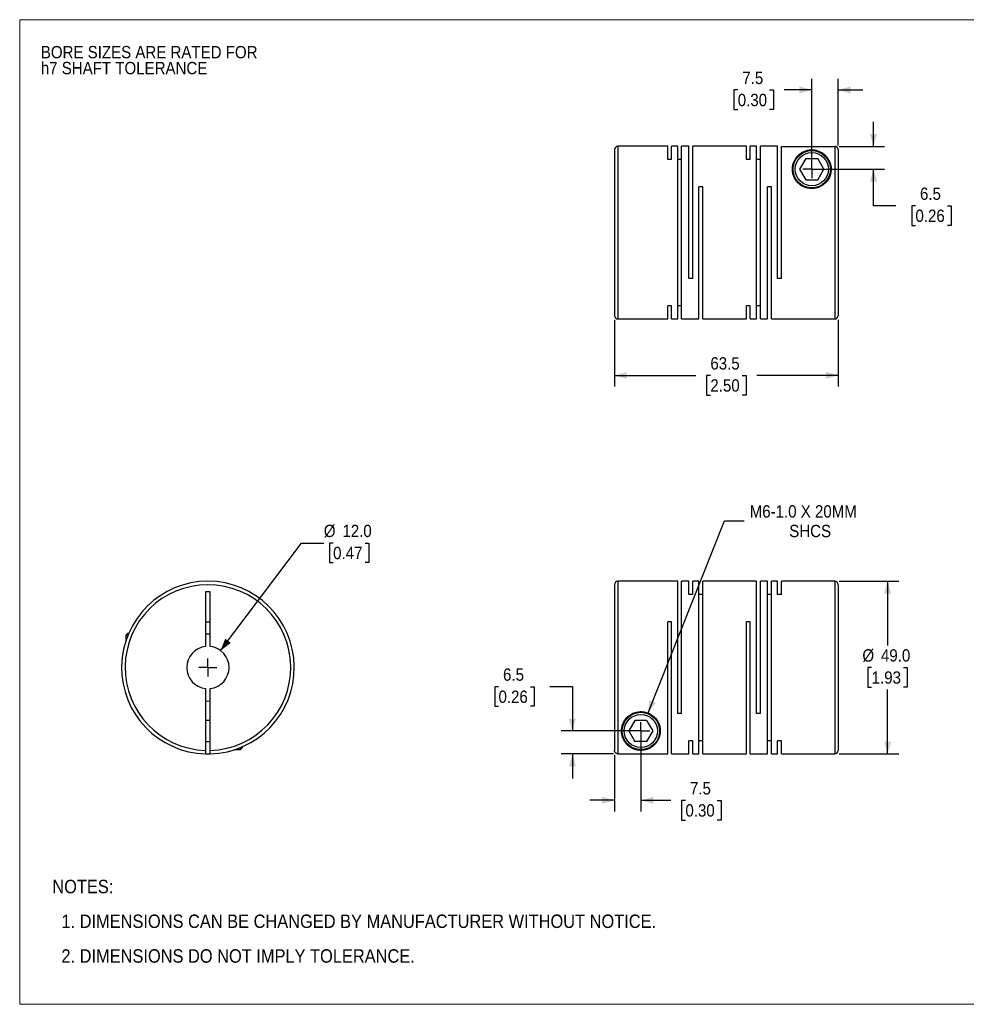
# Model space of a CAD drawing. Header units: millimetres. Extents: x 0 to 432, y 0 to 279.
# Tile 1 of 2: x 0 to 269, y 0 to 279. Entities that reach past the tile are written whole.
import ezdxf

# ---------------------------------------------------------------- set-up
doc = ezdxf.new("R2010")
doc.units = ezdxf.units.MM
doc.linetypes.add('SLD-Solid', pattern=[0])
doc.layers.add('SLD-0', color=7, linetype='SLD-Solid', lineweight=25)
doc.layers.add('TEXT', color=140, linetype='SLD-Solid', lineweight=25)
doc.styles.add('SLDTEXTSTYLE0', font='GOTHIC.TTF', dxfattribs={"width": 0.913})
doc.dimstyles.new('SLDDIMSTYLE0', dxfattribs={"dimtxt": 3.5, "dimasz": 3.5, "dimexe": 0, "dimexo": 0.0625, "dimgap": 0.875, "dimtad": 0, "dimtih": 1, "dimtoh": 1, "dimdec": 1, "dimrnd": 1e-09, "dimzin": 4, "dimdsep": 46, "dimtxsty": 'SLDTEXTSTYLE0', "dimsah": 1, "dimcen": 0, "dimadec": 0, "dimazin": 1, "dimtfac": 1, "dimtdec": 1, "dimtofl": 0, "dimtmove": 0, "dimatfit": 3, "dimfxl": 0, "dimfrac": 2, "dimtolj": 1, "dimtzin": 12, "dimarcsym": 0})
doc.dimstyles.new('SLDDIMSTYLE1', dxfattribs={"dimtxt": 3.5, "dimasz": 3.5, "dimexe": 0, "dimexo": 0.0625, "dimgap": 0.875, "dimtad": 0, "dimtih": 1, "dimtoh": 1, "dimdec": 1, "dimrnd": 1e-09, "dimzin": 12, "dimdsep": 46, "dimtxsty": 'SLDTEXTSTYLE0', "dimsah": 1, "dimcen": 0.09, "dimadec": 0, "dimazin": 3, "dimtfac": 1, "dimtdec": 1, "dimtmove": 0, "dimatfit": 0, "dimfxl": 0, "dimfrac": 2, "dimtolj": 1, "dimtzin": 12, "dimarcsym": 0})
doc.dimstyles.new('SLDDIMSTYLE2', dxfattribs={"dimtxt": 3.5, "dimasz": 3.5, "dimexe": 0, "dimexo": 0.0625, "dimgap": 0.875, "dimtad": 0, "dimtih": 1, "dimtoh": 1, "dimdec": 1, "dimrnd": 1e-09, "dimzin": 12, "dimdsep": 46, "dimtxsty": 'SLDTEXTSTYLE0', "dimsah": 1, "dimcen": 0, "dimadec": 0, "dimazin": 3, "dimtfac": 1, "dimtdec": 1, "dimtofl": 0, "dimtmove": 0, "dimatfit": 3, "dimfxl": 0, "dimfrac": 2, "dimtolj": 1, "dimtzin": 12, "dimarcsym": 0})
doc.dimstyles.new('SLDDIMSTYLE3', dxfattribs={"dimtxt": 3.5, "dimasz": 3.5, "dimexe": 0, "dimexo": 0.0625, "dimgap": 0.875, "dimtad": 0, "dimtih": 1, "dimtoh": 1, "dimdec": 1, "dimrnd": 1e-09, "dimzin": 4, "dimdsep": 46, "dimtxsty": 'SLDTEXTSTYLE0', "dimsah": 1, "dimcen": 0.09, "dimadec": 0, "dimazin": 1, "dimtfac": 1, "dimtdec": 1, "dimtofl": 0, "dimtmove": 0, "dimatfit": 3, "dimfxl": 0, "dimfrac": 2, "dimtolj": 1, "dimtzin": 12, "dimarcsym": 0})
doc.dimstyles.new('SLDDIMSTYLE4', dxfattribs={"dimtxt": 3.5, "dimasz": 3.5, "dimexe": 0, "dimexo": 0.0625, "dimgap": 0.875, "dimtad": 0, "dimtih": 1, "dimtoh": 1, "dimdec": 1, "dimrnd": 1e-09, "dimzin": 12, "dimdsep": 46, "dimtxsty": 'SLDTEXTSTYLE0', "dimsah": 1, "dimcen": 0.09, "dimadec": 0, "dimazin": 3, "dimtfac": 1, "dimtdec": 1, "dimtofl": 0, "dimtmove": 0, "dimatfit": 3, "dimfxl": 0, "dimfrac": 2, "dimtolj": 1, "dimtzin": 12, "dimarcsym": 0})

# ---------------------------------------------------------------- blocks, each defined once
blk = doc.blocks.new('Block2')
at = {"color": 7, "linetype": 'SLD-Solid', "lineweight": 18}
for p, q in [((0, 279.4), (431.8, 279.4)), ((0, 279.4), (0, 0)), ((431.8, 279.4), (431.8, 0)), ((0, 0), (431.8, 0))]:
    blk.add_line(p, q, dxfattribs=at)
blk = doc.blocks.new('SW_NOTE_0_2')
at = {"layer": 'SLD-0', "color": 0, "char_height": 3.5, "attachment_point": 1, "style": 'SLDTEXTSTYLE0'}
for s, insert in [('BORE SIZES ARE RATED FOR ', (0, 4.47)), ('h7 SHAFT TOLERANCE', (0, -0.05))]:
    blk.add_mtext(s, dxfattribs=dict(at, insert=insert))
blk = doc.blocks.new('SW_NOTE_0_3')
at = {"layer": 'TEXT', "color": 0, "char_height": 3.81, "attachment_point": 1, "style": 'SLDTEXTSTYLE0'}
for s, insert in [('NOTES:', (0, 4.87)), ('  1. DIMENSIONS CAN BE CHANGED BY MANUFACTURER WITHOUT NOTICE.', (0, -4.99)), ('  2. DIMENSIONS DO NOT IMPLY TOLERANCE.', (0, -14.84))]:
    blk.add_mtext(s, dxfattribs=dict(at, insert=insert))
blk = doc.blocks.new('_D')
at = {"layer": 'SLD-0'}
for p, q in [((57.02, 100.36), (79.96, 130.9)), ((79.96, 130.9), (86.31, 130.9)), ((88.95, 130.9), (87.89, 130.9)), ((87.89, 130.9), (87.89, 125.35)), ((98, 130.9), (99.07, 130.9)), ((99.07, 130.9), (99.07, 125.35)), ((87.89, 125.35), (88.95, 125.35)), ((99.07, 125.35), (98, 125.35))]:
    blk.add_line(p, q, dxfattribs=at)
blk.add_solid([(57.02, 100.36), (59.92, 102.56), (58.32, 103.76)], dxfattribs=at)
at = {"layer": 'SLD-0', "char_height": 3.5, "attachment_point": 1, "style": 'SLDTEXTSTYLE0'}
for s, insert in [('%%c', (86.31, 136.09)), ('12.0', (91.59, 136.09)), ('0.47', (88.95, 129.82))]:
    blk.add_mtext(s, dxfattribs=dict(at, insert=insert))
blk = doc.blocks.new('SW_CENTERMARKSYMBOL_0')
at = {"layer": 'SLD-0', "color": 0}
for q in [(-2.54, 0), (0, 2.54), (0, -2.54), (2.54, 0)]:
    blk.add_line((0, 0), q, dxfattribs=at)
blk = doc.blocks.new('_D_1')
at = {"layer": 'SLD-0'}
for p, q in [((176.29, 76.29), (176.29, 54.71)), ((168.79, 70.8), (168.79, 54.71)), ((168.79, 57.89), (161.79, 57.89)), ((176.29, 57.89), (184.8, 57.89)), ((188.93, 57.86), (187.86, 57.86)), ((187.86, 57.86), (187.86, 52.3)), ((197.98, 57.86), (199.05, 57.86)), ((199.05, 57.86), (199.05, 52.3)), ((187.86, 52.3), (188.93, 52.3)), ((199.05, 52.3), (197.98, 52.3))]:
    blk.add_line(p, q, dxfattribs=at)
for points in [[(168.79, 57.89), (165.29, 58.89), (165.29, 56.89)], [(176.29, 57.89), (179.79, 56.89), (179.79, 58.89)]]:
    blk.add_solid(points, dxfattribs=at)
at = {"layer": 'SLD-0', "char_height": 3.5, "attachment_point": 1, "style": 'SLDTEXTSTYLE0'}
for s, insert in [('7.5', (190.22, 63.04)), ('0.30', (188.93, 56.77))]:
    blk.add_mtext(s, dxfattribs=dict(at, insert=insert))
blk = doc.blocks.new('_D_2')
at = {"layer": 'SLD-0'}
for p, q in [((135.88, 90.13), (134.81, 90.13)), ((134.81, 90.13), (134.81, 84.57)), ((144.93, 90.13), (146, 90.13)), ((146, 90.13), (146, 84.57)), ((150.49, 90.15), (156.84, 90.15)), ((156.84, 90.15), (156.84, 77.56)), ((134.81, 84.57), (135.88, 84.57)), ((146, 84.57), (144.93, 84.57)), ((175.02, 77.56), (153.66, 77.56)), ((168.52, 71.07), (153.66, 71.07)), ((156.84, 71.07), (156.84, 64.07))]:
    blk.add_line(p, q, dxfattribs=at)
for points in [[(156.84, 77.56), (157.84, 81.06), (155.84, 81.06)], [(156.84, 71.07), (155.84, 67.57), (157.84, 67.57)]]:
    blk.add_solid(points, dxfattribs=at)
at = {"layer": 'SLD-0', "char_height": 3.5, "attachment_point": 1, "style": 'SLDTEXTSTYLE0'}
for s, insert in [('6.5', (137.17, 95.31)), ('0.26', (135.88, 89.04))]:
    blk.add_mtext(s, dxfattribs=dict(at, insert=insert))
blk = doc.blocks.new('_D_3')
at = {"layer": 'SLD-0'}
for p, q in [((178.32, 82.67), (200.03, 137.15)), ((200.03, 137.15), (205.59, 137.15))]:
    blk.add_line(p, q, dxfattribs=at)
blk.add_solid([(178.32, 82.67), (180.55, 85.55), (178.69, 86.29)], dxfattribs=at)
at = {"layer": 'SLD-0', "char_height": 3.5, "attachment_point": 1, "style": 'SLDTEXTSTYLE0'}
for s, insert in [('M6-1.0 X 20MM', (207.17, 141.62)), ('SHCS', (218.39, 136.06))]:
    blk.add_mtext(s, dxfattribs=dict(at, insert=insert))
blk = doc.blocks.new('_D_4')
at = {"layer": 'SLD-0'}
for p, q in [((232.56, 120.06), (249.49, 120.06)), ((246.31, 120.06), (246.31, 101.83)), ((241.78, 95.56), (240.72, 95.56)), ((240.72, 95.56), (240.72, 90.01)), ((250.84, 95.56), (251.9, 95.56)), ((251.9, 95.56), (251.9, 90.01)), ((240.72, 90.01), (241.78, 90.01)), ((251.9, 90.01), (250.84, 90.01)), ((246.31, 71.06), (246.31, 89.3)), ((232.56, 71.06), (249.49, 71.06))]:
    blk.add_line(p, q, dxfattribs=at)
for points in [[(246.31, 120.06), (245.31, 116.56), (247.31, 116.56)], [(246.31, 71.06), (247.31, 74.56), (245.31, 74.56)]]:
    blk.add_solid(points, dxfattribs=at)
at = {"layer": 'SLD-0', "char_height": 3.5, "attachment_point": 1, "style": 'SLDTEXTSTYLE0'}
for s, insert in [('%%c', (239.15, 100.75)), ('49.0', (244.42, 100.75)), ('1.93', (241.78, 94.48))]:
    blk.add_mtext(s, dxfattribs=dict(at, insert=insert))
blk = doc.blocks.new('SW_CENTERMARKSYMBOL_1')
at = {"layer": 'SLD-0', "color": 0}
for q in [(-2.54, 0), (0, 2.54), (0, -2.54), (2.54, 0)]:
    blk.add_line((0, 0), q, dxfattribs=at)
blk = doc.blocks.new('_D_6')
at = {"layer": 'SLD-0'}
for p, q in [((224.79, 238.24), (224.79, 262.65)), ((232.29, 243.73), (232.29, 262.65)), ((203.78, 259.45), (202.71, 259.45)), ((202.71, 259.45), (202.71, 253.89)), ((212.83, 259.45), (213.89, 259.45)), ((213.89, 259.45), (213.89, 253.89)), ((224.79, 259.47), (216.96, 259.47)), ((232.29, 259.47), (239.29, 259.47)), ((202.71, 253.89), (203.78, 253.89)), ((213.89, 253.89), (212.83, 253.89))]:
    blk.add_line(p, q, dxfattribs=at)
for points in [[(224.79, 259.47), (221.29, 260.47), (221.29, 258.47)], [(232.29, 259.47), (235.79, 258.47), (235.79, 260.47)]]:
    blk.add_solid(points, dxfattribs=at)
at = {"layer": 'SLD-0', "char_height": 3.5, "attachment_point": 1, "style": 'SLDTEXTSTYLE0'}
for s, insert in [('7.5', (205.07, 264.63)), ('0.30', (203.78, 258.36))]:
    blk.add_mtext(s, dxfattribs=dict(at, insert=insert))
blk = doc.blocks.new('_D_7')
at = {"layer": 'SLD-0'}
for p, q in [((242.3, 243.46), (242.3, 250.46)), ((232.56, 243.46), (245.47, 243.46)), ((226.06, 236.97), (245.47, 236.97)), ((242.3, 226.62), (242.3, 236.97)), ((248.65, 226.62), (242.3, 226.62)), ((254.21, 226.59), (253.14, 226.59)), ((253.14, 226.59), (253.14, 221.04)), ((263.26, 226.59), (264.32, 226.59)), ((264.32, 226.59), (264.32, 221.04)), ((253.14, 221.04), (254.21, 221.04)), ((264.32, 221.04), (263.26, 221.04))]:
    blk.add_line(p, q, dxfattribs=at)
for points in [[(242.3, 243.46), (243.3, 246.96), (241.3, 246.96)], [(242.3, 236.97), (241.3, 233.47), (243.3, 233.47)]]:
    blk.add_solid(points, dxfattribs=at)
at = {"layer": 'SLD-0', "char_height": 3.5, "attachment_point": 1, "style": 'SLDTEXTSTYLE0'}
for s, insert in [('6.5', (255.5, 231.77)), ('0.26', (254.21, 225.51))]:
    blk.add_mtext(s, dxfattribs=dict(at, insert=insert))
blk = doc.blocks.new('_D_8')
at = {"layer": 'SLD-0'}
for p, q in [((168.79, 194.2), (168.79, 175.3)), ((232.29, 194.2), (232.29, 175.3)), ((168.79, 178.47), (191.88, 178.47)), ((196.01, 178.44), (194.95, 178.44)), ((194.95, 178.44), (194.95, 172.89)), ((205.06, 178.44), (206.13, 178.44)), ((206.13, 178.44), (206.13, 172.89)), ((232.29, 178.47), (209.2, 178.47)), ((194.95, 172.89), (196.01, 172.89)), ((206.13, 172.89), (205.06, 172.89))]:
    blk.add_line(p, q, dxfattribs=at)
for points in [[(168.79, 178.47), (172.29, 177.47), (172.29, 179.47)], [(232.29, 178.47), (228.79, 179.47), (228.79, 177.47)]]:
    blk.add_solid(points, dxfattribs=at)
at = {"layer": 'SLD-0', "char_height": 3.5, "attachment_point": 1, "style": 'SLDTEXTSTYLE0'}
for s, insert in [('63.5', (196.01, 183.63)), ('2.50', (196.01, 177.36))]:
    blk.add_mtext(s, dxfattribs=dict(at, insert=insert))
blk = doc.blocks.new('SW_CENTERMARKSYMBOL_3')
at = {"layer": 'SLD-0', "color": 0}
for q in [(-2.54, 0), (0, 2.54), (0, -2.54), (2.54, 0)]:
    blk.add_line((0, 0), q, dxfattribs=at)

msp = doc.modelspace()

# ---------------------------------------------------------------- linework, layer by layer
for p, q in [((183.89, 243.47), (169.79, 243.47)), ((169.79, 243.47), (169.79, 194.47)), ((183.89, 239.74), (183.89, 243.47)), ((186.74, 243.47), (184.99, 243.47)), ((184.99, 239.74), (184.99, 243.47)), ((186.74, 194.47), (186.74, 243.47)), ((189.89, 243.47), (187.84, 243.47)), ((187.84, 194.47), (187.84, 243.47)), ((189.89, 205.97), (189.89, 243.47)), ((206.24, 243.47), (190.99, 243.47)), ((190.99, 205.97), (190.99, 243.47)), ((206.24, 239.74), (206.24, 243.47)), ((209.09, 243.47), (207.34, 243.47)), ((207.34, 239.74), (207.34, 243.47)), ((209.09, 194.47), (209.09, 243.47)), ((215.09, 243.47), (210.19, 243.47)), ((210.19, 194.47), (210.19, 243.47)), ((215.09, 205.97), (215.09, 243.47)), ((216.19, 205.97), (216.19, 243.46)), ((216.19, 243.46), (231.29, 243.46)), ((231.29, 243.46), (231.29, 194.47)), ((168.79, 242.47), (168.79, 195.47)), ((232.29, 242.46), (232.29, 195.47)), ((184.99, 239.74), (183.89, 239.74)), ((187.84, 239.74), (186.74, 239.74)), ((207.34, 239.74), (206.24, 239.74)), ((210.19, 239.74), (209.09, 239.74)), ((223.06, 239.97), (221.33, 236.97)), ((223.06, 239.97), (226.52, 239.97)), ((228.25, 236.97), (226.52, 239.97)), ((221.33, 236.97), (223.06, 233.97)), ((226.52, 233.97), (228.25, 236.97)), ((193.84, 231.97), (192.74, 231.97)), ((192.74, 194.47), (192.74, 231.97)), ((193.84, 194.47), (193.84, 231.97)), ((213.34, 231.97), (212.24, 231.97)), ((212.24, 194.47), (212.24, 231.97)), ((213.34, 194.47), (213.34, 231.97)), ((223.06, 233.97), (226.52, 233.97)), ((190.99, 205.97), (189.89, 205.97)), ((216.19, 205.97), (215.09, 205.97)), ((184.99, 198.2), (183.89, 198.2)), ((183.89, 194.47), (183.89, 198.2)), ((184.99, 194.47), (184.99, 198.2)), ((187.84, 198.2), (186.74, 198.2)), ((207.34, 198.2), (206.24, 198.2)), ((206.24, 194.47), (206.24, 198.2)), ((207.34, 194.47), (207.34, 198.2)), ((210.19, 198.2), (209.09, 198.2)), ((169.79, 194.47), (183.89, 194.47)), ((184.99, 194.47), (186.74, 194.47)), ((187.84, 194.47), (192.74, 194.47)), ((193.84, 194.47), (206.24, 194.47)), ((207.34, 194.47), (209.09, 194.47)), ((210.19, 194.47), (212.24, 194.47)), ((213.34, 194.47), (231.29, 194.47)), ((168.79, 119.06), (168.79, 72.07)), ((186.74, 120.06), (169.79, 120.06)), ((169.79, 120.06), (169.79, 71.07)), ((186.74, 82.56), (186.74, 120.06)), ((189.89, 120.06), (187.84, 120.06)), ((187.84, 82.56), (187.84, 120.06)), ((189.89, 116.33), (189.89, 120.06)), ((192.74, 120.06), (190.99, 120.06)), ((190.99, 116.33), (190.99, 120.06)), ((192.74, 71.06), (192.74, 120.06)), ((209.09, 120.06), (193.84, 120.06)), ((193.84, 71.06), (193.84, 120.06)), ((209.09, 82.56), (209.09, 120.06)), ((212.24, 120.06), (210.19, 120.06)), ((210.19, 82.56), (210.19, 120.06)), ((212.24, 71.06), (212.24, 120.06)), ((215.09, 120.06), (213.34, 120.06)), ((213.34, 71.06), (213.34, 120.06)), ((215.09, 116.33), (215.09, 120.06)), ((231.29, 120.06), (216.19, 120.06)), ((216.19, 116.33), (216.19, 120.06)), ((231.29, 120.06), (231.29, 71.06)), ((232.29, 119.06), (232.29, 72.06)), ((54.07, 117.06), (52.77, 117.06)), ((52.77, 117.06), (52.77, 101.53)), ((54.07, 101.53), (54.07, 117.06)), ((190.99, 116.33), (189.89, 116.33)), ((193.84, 116.33), (192.74, 116.33)), ((213.34, 116.33), (212.24, 116.33)), ((216.19, 116.33), (215.09, 116.33)), ((52.77, 108.56), (54.07, 108.56)), ((184.99, 108.56), (183.89, 108.56)), ((183.89, 71.07), (183.89, 108.56)), ((184.99, 71.06), (184.99, 108.56)), ((207.34, 108.56), (206.24, 108.56)), ((206.24, 71.06), (206.24, 108.56)), ((207.34, 71.06), (207.34, 108.56)), ((30.72, 105.36), (30.12, 104.76)), ((30.12, 104.76), (30.12, 103.14)), ((30.12, 104.76), (30.71, 104.76)), ((30.72, 105.36), (30.96, 105.36)), ((52.77, 89.6), (52.77, 72.07)), ((54.07, 72.07), (54.07, 89.6)), ((187.84, 82.56), (186.74, 82.56)), ((210.19, 82.56), (209.09, 82.56)), ((54.07, 80.56), (52.77, 80.56)), ((174.56, 80.56), (172.83, 77.56)), ((178.02, 80.56), (174.56, 80.56)), ((179.75, 77.56), (178.02, 80.56)), ((172.83, 77.56), (174.56, 74.56)), ((178.02, 74.56), (179.75, 77.56)), ((52.77, 74.56), (54.07, 74.56)), ((62.62, 72.26), (63.22, 72.86)), ((62.62, 72.26), (62.62, 72.86)), ((63.22, 72.86), (63.22, 73.11)), ((178.02, 74.56), (174.56, 74.56)), ((190.99, 74.8), (189.89, 74.8)), ((189.89, 71.06), (189.89, 74.8)), ((190.99, 71.06), (190.99, 74.8)), ((193.84, 74.8), (192.74, 74.8)), ((213.34, 74.8), (212.24, 74.8)), ((216.19, 74.8), (215.09, 74.8)), ((215.09, 71.06), (215.09, 74.8)), ((216.19, 71.06), (216.19, 74.8)), ((60.99, 72.26), (62.62, 72.26)), ((169.79, 71.07), (183.89, 71.07)), ((184.99, 71.06), (189.89, 71.06)), ((190.99, 71.06), (192.74, 71.06)), ((193.84, 71.06), (206.24, 71.06)), ((207.34, 71.06), (212.24, 71.06)), ((213.34, 71.06), (215.09, 71.06)), ((216.19, 71.06), (231.29, 71.06))]:
    msp.add_line(p, q)
at = {"flags": 128}
for points in [[(54.07, 105.04), (53.42, 105.06), (52.77, 105.04)], [(52.77, 86.09), (53.42, 86.06), (54.07, 86.09)]]:
    msp.add_lwpolyline(points, dxfattribs=at)
for centre, radius in [((224.79, 236.97), 5.3), ((224.79, 236.97), 4.7), ((176.29, 77.56), 5.3), ((176.29, 77.56), 4.7)]:
    msp.add_circle(centre, radius)
for centre, radius, start, end in [((169.79, 242.47), 1, 90, 180), ((169.79, 195.47), 1, 180, 270), ((231.29, 195.47), 1, 270, 0), ((53.42, 95.56), 24.5, 271.5203, 268.4797), ((53.42, 95.56), 23.5, 271.585, 268.415), ((169.79, 119.06), 1, 90, 180), ((231.29, 119.06), 1, 0, 90), ((53.42, 95.56), 6, 96.2192, 263.7808), ((53.42, 95.56), 6, 276.2192, 83.7808), ((53.42, 95.56), 24.5, 268.4797, 271.5203), ((231.29, 72.06), 1, 270, 0)]:
    msp.add_arc(centre, radius, start, end)
for points, knots in [([(232.29, 242.46), (232.29, 242.5), (232.29, 242.56), (232.27, 242.66), (232.25, 242.75), (232.22, 242.84), (232.18, 242.93), (232.13, 243), (232.08, 243.08), (232.02, 243.14), (231.96, 243.2), (231.9, 243.25), (231.84, 243.3), (231.77, 243.34), (231.7, 243.38), (231.63, 243.4), (231.56, 243.43), (231.49, 243.44), (231.42, 243.45), (231.36, 243.46), (231.31, 243.46), (231.29, 243.46)], [0, 0, 0, 0, 0.063668, 0.12611, 0.187326, 0.247315, 0.306078, 0.363615, 0.419925, 0.475008, 0.528865, 0.581496, 0.632901, 0.683079, 0.732031, 0.779758, 0.826258, 0.871532, 0.91558, 0.958403, 1, 1, 1, 1]), ([(230.29, 236.97), (230.29, 237.63), (230.12, 238.54), (229.65, 239.6), (229.26, 240.19), (228.91, 240.62), (228.53, 241.02), (227.99, 241.47), (227.35, 241.86), (226.75, 242.12), (226.33, 242.26), (225.95, 242.35), (225.63, 242.41), (225.3, 242.45), (224.95, 242.47), (224.58, 242.47), (224.23, 242.45), (223.9, 242.4), (223.51, 242.33), (223.05, 242.2), (222.59, 242.02), (222.16, 241.81), (221.65, 241.5), (221.08, 241.06), (220.5, 240.45), (220.03, 239.76), (219.52, 238.74), (219.25, 237.52), (219.31, 236.19), (219.57, 235.13), (220.06, 234.08), (220.83, 233.08), (221.87, 232.24), (223.17, 231.65), (224.61, 231.41), (226.07, 231.56), (227.42, 232.07), (228.52, 232.86), (229.37, 233.84), (229.92, 234.88), (230.23, 235.95), (230.29, 236.63), (230.29, 236.97)], [0, 0, 0, 0, 0.062263, 0.093558, 0.124749, 0.140265, 0.155765, 0.186839, 0.218218, 0.233958, 0.249621, 0.257888, 0.265337, 0.273527, 0.281124, 0.288868, 0.296882, 0.304373, 0.31266, 0.326862, 0.344024, 0.358415, 0.375268, 0.406475, 0.437463, 0.468484, 0.499753, 0.561888, 0.594423, 0.624367, 0.65664, 0.686983, 0.718603, 0.749425, 0.780733, 0.812013, 0.843013, 0.874687, 0.90506, 0.937247, 0.967346, 1, 1, 1, 1]), ([(170.79, 77.56), (170.79, 76.91), (170.96, 75.99), (171.43, 74.94), (171.81, 74.34), (172.17, 73.91), (172.55, 73.51), (173.09, 73.06), (173.73, 72.68), (174.33, 72.42), (174.75, 72.28), (175.13, 72.18), (175.44, 72.13), (175.77, 72.08), (176.13, 72.06), (176.5, 72.06), (176.85, 72.09), (177.18, 72.13), (177.57, 72.21), (178.03, 72.34), (178.49, 72.51), (178.92, 72.73), (179.43, 73.03), (180, 73.48), (180.57, 74.08), (181.05, 74.77), (181.55, 75.8), (181.83, 77.01), (181.77, 78.35), (181.51, 79.41), (181.02, 80.45), (180.25, 81.46), (179.2, 82.3), (177.91, 82.88), (176.47, 83.13), (175.01, 82.98), (173.66, 82.46), (172.56, 81.67), (171.71, 80.7), (171.16, 79.66), (170.85, 78.59), (170.79, 77.91), (170.79, 77.56)], [0, 0, 0, 0, 0.062263, 0.093558, 0.124749, 0.140265, 0.155765, 0.186839, 0.218218, 0.233958, 0.249621, 0.257888, 0.265337, 0.273527, 0.281124, 0.288868, 0.296882, 0.304373, 0.31266, 0.326862, 0.344024, 0.358415, 0.375268, 0.406475, 0.437463, 0.468484, 0.499753, 0.561888, 0.594423, 0.624367, 0.65664, 0.686983, 0.718603, 0.749425, 0.780733, 0.812013, 0.843013, 0.874687, 0.90506, 0.937247, 0.967346, 1, 1, 1, 1]), ([(52.77, 72.07), (52.77, 72.04), (52.77, 71.97), (52.77, 71.88), (52.77, 71.78), (52.77, 71.66), (52.77, 71.51), (52.77, 71.36), (52.77, 71.23), (52.77, 71.14), (52.77, 71.08), (52.77, 71.08), (52.77, 71.07)], [0, 0, 0, 0, 0.062382, 0.124477, 0.186899, 0.250252, 0.375573, 0.50011, 0.624942, 0.75013, 0.874977, 1, 1, 1, 1]), ([(54.07, 71.07), (54.07, 71.07), (54.07, 71.07), (54.07, 71.09), (54.07, 71.11), (54.07, 71.16), (54.07, 71.24), (54.07, 71.36), (54.07, 71.51), (54.07, 71.69), (54.07, 71.88), (54.07, 72.01), (54.07, 72.07)], [0, 0, 0, 0, 0.062739, 0.124914, 0.187134, 0.250006, 0.37523, 0.500814, 0.625421, 0.75039, 0.875105, 1, 1, 1, 1]), ([(169.79, 71.07), (169.76, 71.07), (169.69, 71.07), (169.59, 71.09), (169.5, 71.11), (169.38, 71.16), (169.23, 71.24), (169.08, 71.36), (168.95, 71.51), (168.86, 71.69), (168.8, 71.88), (168.79, 72.01), (168.79, 72.07)], [0, 0, 0, 0, 0.062739, 0.124914, 0.187134, 0.250006, 0.37523, 0.500814, 0.625421, 0.75039, 0.875105, 1, 1, 1, 1])]:
    msp.add_open_spline(points, degree=3, knots=knots)

# ---------------------------------------------------------------- block references
at = {"color": 7, "linetype": 'Continuous'}
msp.add_blockref('Block2', (0, 0), dxfattribs=at)
at = {"layer": 'SLD-0'}
for name, p in [('SW_NOTE_0_2', (6, 267.47)), ('SW_CENTERMARKSYMBOL_3', (224.79, 236.97)), ('SW_CENTERMARKSYMBOL_0', (53.42, 95.56)), ('SW_CENTERMARKSYMBOL_1', (176.29, 77.56))]:
    msp.add_blockref(name, p, dxfattribs=at)
at = {"layer": 'TEXT'}
msp.add_blockref('SW_NOTE_0_3', (9.26, 30.46), dxfattribs=at)

# ---------------------------------------------------------------- dimensions: what is measured, and where the dimension line sits
at = {"layer": 'SLD-0'}
for base, p1, p2, dimstyle, picture, middle in [((224.79, 259.47), (232.29, 242.46), (224.79, 236.97), 'SLDDIMSTYLE1', '_D_6', (208.3, 259.47)), ((168.79, 178.47), (232.29, 195.47), (168.79, 195.47), 'SLDDIMSTYLE4', '_D_8', (200.54, 178.47)), ((176.29, 57.89), (168.79, 72.07), (176.29, 77.56), 'SLDDIMSTYLE1', '_D_1', (193.46, 57.89))]:
    dim = msp.add_linear_dim(base=base, p1=p1, p2=p2, dimstyle=dimstyle, dxfattribs=at)
    dim.commit()
    dim.dimension.update_dxf_attribs({"geometry": picture, "text_midpoint": middle, "dimtype": 160})
for base, p1, p2, picture, middle in [((242.3, 236.97), (231.29, 243.46), (224.79, 236.97), '_D_7', (242.3, 226.62)), ((156.84, 77.56), (169.79, 71.07), (176.29, 77.56), '_D_2', (156.84, 90.15))]:
    dim = msp.add_linear_dim(base=base, p1=p1, p2=p2, angle=90, dimstyle='SLDDIMSTYLE1', dxfattribs=at)
    dim.commit()
    dim.dimension.update_dxf_attribs({"geometry": picture, "text_midpoint": middle, "dimtype": 160})
dim = msp.add_diameter_dim_2p(p1=(174.25, 72.45), p2=(178.32, 82.67), text='M6-1.0 X 20MM\\PSHCS', dimstyle='SLDDIMSTYLE2', override={"dimpost": '<>'}, dxfattribs=at)
dim.commit()
dim.dimension.update_dxf_attribs({"geometry": '_D_3', "text_midpoint": (224.21, 137.15), "dimtype": 163})
dim = msp.add_diameter_dim_2p(p1=(49.81, 90.77), p2=(57.02, 100.36), dimstyle='SLDDIMSTYLE0', dxfattribs=at)
dim.commit()
dim.dimension.update_dxf_attribs({"geometry": '_D', "text_midpoint": (93.48, 130.9), "dimtype": 163})
dim = msp.add_linear_dim(base=(246.31, 71.06), p1=(231.29, 120.06), p2=(231.29, 71.06), angle=90, text='%%c<>', dimstyle='SLDDIMSTYLE3', dxfattribs=at)
dim.commit()
dim.dimension.update_dxf_attribs({"geometry": '_D_4', "text_midpoint": (246.31, 95.56), "dimtype": 160})

doc.saveas('drawing.dxf')
